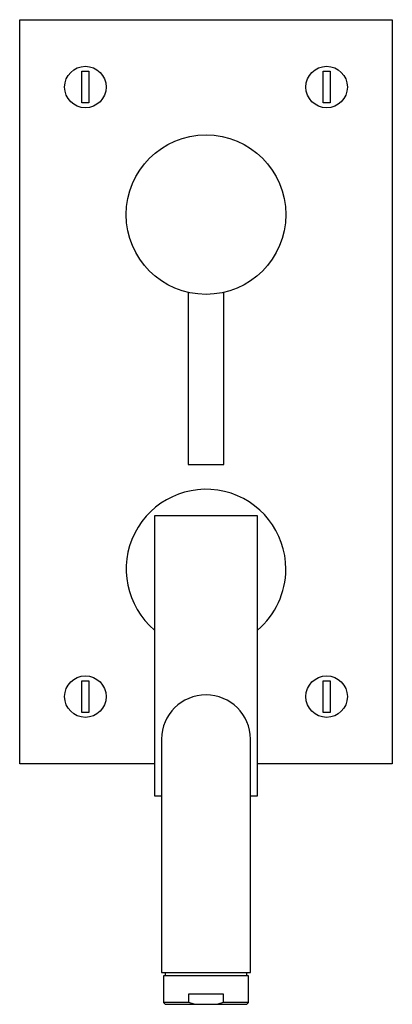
# Model space of a CAD drawing. Header units: millimetres. Extents: x 290.89 to 290.995, y 324.75 to 325.028.
import ezdxf

# ---------------------------------------------------------------- set-up
doc = ezdxf.new("R2010")
doc.units = ezdxf.units.MM
doc.layers.add('sanindusa', color=3, linetype='Continuous')

msp = doc.modelspace()

# ---------------------------------------------------------------- linework, layer by layer
at = {"layer": 'sanindusa'}
for p, q in [((290.8895507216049, 325.0279529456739), (290.9945507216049, 325.0279529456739)), ((290.8895507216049, 324.8179529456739), (290.8895507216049, 325.0279529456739)), ((290.9945507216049, 325.0279529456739), (290.9945507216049, 324.8179529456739)), ((290.9070507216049, 325.0134250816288), (290.9090507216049, 325.0134250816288)), ((290.9070507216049, 325.0044808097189), (290.9070507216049, 325.0134250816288)), ((290.9090507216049, 325.0134250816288), (290.9090507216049, 325.0044808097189)), ((290.9750507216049, 325.0134250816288), (290.9770507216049, 325.0134250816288)), ((290.9750507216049, 325.0044808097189), (290.9750507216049, 325.0134250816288)), ((290.9770507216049, 325.0134250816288), (290.9770507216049, 325.0044808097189)), ((290.9090507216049, 325.0044808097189), (290.9070507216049, 325.0044808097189)), ((290.9770507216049, 325.0044808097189), (290.9750507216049, 325.0044808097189)), ((290.9370507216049, 324.9510109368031), (290.9370507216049, 324.9024529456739)), ((290.9470507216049, 324.9024529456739), (290.9470507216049, 324.9510019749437)), ((290.9370507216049, 324.9024529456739), (290.9420507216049, 324.9024529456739)), ((290.9420507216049, 324.9024529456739), (290.9470507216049, 324.9024529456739)), ((290.9275507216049, 324.8879529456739), (290.9275507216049, 324.8089529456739)), ((290.9565507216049, 324.8879529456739), (290.9275507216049, 324.8879529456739)), ((290.9565507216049, 324.8089529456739), (290.9565507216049, 324.8879529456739)), ((290.9070507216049, 324.8414250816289), (290.9090507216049, 324.8414250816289)), ((290.9070507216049, 324.8324808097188), (290.9070507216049, 324.8414250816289)), ((290.9090507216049, 324.8414250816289), (290.9090507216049, 324.8324808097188)), ((290.9750507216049, 324.8414250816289), (290.9770507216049, 324.8414250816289)), ((290.9750507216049, 324.8324808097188), (290.9750507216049, 324.8414250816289)), ((290.9770507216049, 324.8414250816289), (290.9770507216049, 324.8324808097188)), ((290.9090507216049, 324.8324808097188), (290.9070507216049, 324.8324808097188)), ((290.9770507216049, 324.8324808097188), (290.9750507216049, 324.8324808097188)), ((290.9295507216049, 324.8249529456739), (290.9295507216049, 324.7674529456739)), ((290.9545507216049, 324.7674529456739), (290.9545507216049, 324.8249529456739)), ((290.9275507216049, 324.8179529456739), (290.8895507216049, 324.8179529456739)), ((290.9945507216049, 324.8179529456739), (290.9565507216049, 324.8179529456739)), ((290.9275507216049, 324.8089529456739), (290.9295507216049, 324.8089529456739)), ((290.9545507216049, 324.8089529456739), (290.9565507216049, 324.8089529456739)), ((290.9295507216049, 324.7674529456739), (290.9295507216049, 324.7591387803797)), ((290.9545507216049, 324.7591387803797), (290.9545507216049, 324.7674529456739)), ((290.9295507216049, 324.7591387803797), (290.9545507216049, 324.7591387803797)), ((290.9300507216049, 324.7581387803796), (290.9300507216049, 324.7506387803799)), ((290.9420507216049, 324.7581387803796), (290.9300507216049, 324.7581387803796)), ((290.9305507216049, 324.7591387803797), (290.9305507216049, 324.7581387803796)), ((290.9540507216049, 324.7581387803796), (290.9420507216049, 324.7581387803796)), ((290.9535507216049, 324.7581387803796), (290.9535507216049, 324.7591387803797)), ((290.9540507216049, 324.7506387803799), (290.9540507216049, 324.7581387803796)), ((290.9372548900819, 324.75063878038), (290.9372548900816, 324.7531387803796)), ((290.9372548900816, 324.7531387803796), (290.9468465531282, 324.7531387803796)), ((290.9468465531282, 324.7531387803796), (290.9468465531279, 324.75063878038)), ((290.9300507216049, 324.7506387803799), (290.9305507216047, 324.7501387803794)), ((290.9372548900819, 324.75063878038), (290.9300507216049, 324.7506387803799)), ((290.9305507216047, 324.7501387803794), (290.9386966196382, 324.7501387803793)), ((290.9386966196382, 324.7501387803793), (290.9372548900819, 324.75063878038)), ((290.9386966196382, 324.7501387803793), (290.9454048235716, 324.7501387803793)), ((290.9468465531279, 324.75063878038), (290.9454048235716, 324.7501387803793)), ((290.9454048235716, 324.7501387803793), (290.953550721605, 324.7501387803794)), ((290.9540507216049, 324.7506387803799), (290.9468465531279, 324.75063878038)), ((290.953550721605, 324.7501387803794), (290.9540507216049, 324.7506387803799))]:
    msp.add_line(p, q, dxfattribs=at)
for centre, radius in [((290.9080507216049, 325.0089529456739), 0.005850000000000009), ((290.9760507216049, 325.0089529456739), 0.005849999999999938), ((290.9420507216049, 324.9729529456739), 0.02249999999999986), ((290.9080507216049, 324.8369529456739), 0.005850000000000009), ((290.9760507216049, 324.8369529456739), 0.005850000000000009)]:
    msp.add_circle(centre, radius, dxfattribs=at)
for centre, radius, start, end in [((290.9420507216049, 324.8729529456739), 0.02250000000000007, 0, 229.8759654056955), ((290.9420507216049, 324.8729529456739), 0.02250000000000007, 310.1240345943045, 0), ((290.9420507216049, 324.8249529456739), 0.01250000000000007, 0, 180)]:
    msp.add_arc(centre, radius, start, end, dxfattribs=at)

doc.saveas('drawing.dxf')
